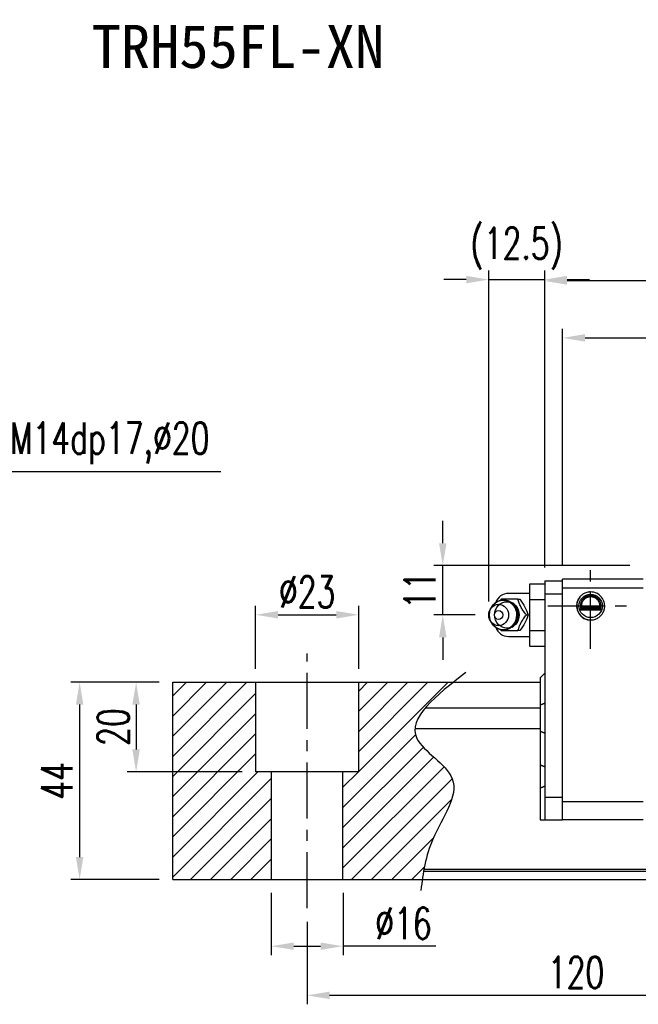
# Model space of a CAD drawing. Header units: millimetres. Extents: x 714 to 1297, y 174 to 394.
# Tile 2 of 51: x 931 to 1069, y 174 to 394. Entities that reach past the tile are written whole.
import ezdxf
from ezdxf.enums import TextEntityAlignment as Align

# ---------------------------------------------------------------- set-up
doc = ezdxf.new("R2010")
doc.units = ezdxf.units.MM
doc.header["$LTSCALE"] = 10
doc.linetypes.add('CENTER', pattern=[2, 1.25, -0.25, 0.25, -0.25])
for name, color, linetype in [('2', 7, 'Continuous'), ('CHA', 7, 'Continuous'), ('CL', 1, 'CENTER'), ('DIM', 4, 'Continuous')]:
    doc.layers.add(name, color=color, linetype=linetype)
doc.styles.add('DIM-7', font='SIMPLEX.shx', dxfattribs={"width": 0.7, "bigfont": 'chineset.shx'})
doc.styles.add('T', font='kaiu.ttf')
doc.dimstyles.new('CNS', dxfattribs={"dimtxt": 3.5, "dimasz": 2.5, "dimexe": 1, "dimexo": 1.5, "dimgap": 0.09, "dimtad": 0, "dimdsep": 46, "dimtxsty": 'DIM-7', "dimcen": 0.09, "dimclrd": 1, "dimclre": 1, "dimclrt": 4, "dimadec": 0, "dimazin": 0, "dimtfac": 1, "dimtix": 1, "dimtmove": 2, "dimatfit": 3, "dimfxl": 1, "dimtvp": 0.971429, "dimtolj": 1, "dimarcsym": 0})

# ---------------------------------------------------------------- blocks, each defined once
blk = doc.blocks.new('*D45')
at = {"layer": 'DEFPOINTS', "color": 0, "transparency": 16777216}
for p in [(965.13, 245.84), (956.97, 225.84), (983.63, 225.84)]:
    blk.add_point(p, dxfattribs=at)
at = {"layer": 'DIM', "color": 7, "lineweight": -2, "transparency": 16777216}
for p, q in [((962.13, 245.84), (954.97, 245.84)), ((956.97, 240.84), (956.97, 230.84)), ((980.63, 225.84), (954.97, 225.84))]:
    blk.add_line(p, q, dxfattribs=at)
at = {"layer": 'DIM', "color": 7, "transparency": 16777216}
for points in [[(956.13, 240.84), (957.8, 240.84), (956.97, 245.84)], [(956.13, 230.84), (957.8, 230.84), (956.97, 225.84)]]:
    blk.add_solid(points, dxfattribs=at)
at = {"layer": 'DIM', "color": 7, "transparency": 16777216, "insert": (951.87, 235.84), "char_height": 7, "attachment_point": 5, "rotation": 90, "style": 'DIM-7'}
blk.add_mtext('\\A1;20', dxfattribs=at)
blk = doc.blocks.new('*D46')
at = {"layer": 'DEFPOINTS', "color": 0, "transparency": 16777216}
for p in [(965.13, 245.84), (944.37, 201.84), (965.13, 201.84)]:
    blk.add_point(p, dxfattribs=at)
at = {"layer": 'DIM', "color": 7, "lineweight": -2, "transparency": 16777216}
for p, q in [((962.13, 245.84), (942.37, 245.84)), ((944.37, 240.84), (944.37, 206.84)), ((962.13, 201.84), (942.37, 201.84))]:
    blk.add_line(p, q, dxfattribs=at)
at = {"layer": 'DIM', "color": 7, "transparency": 16777216}
for points in [[(943.54, 240.84), (945.2, 240.84), (944.37, 245.84)], [(943.54, 206.84), (945.2, 206.84), (944.37, 201.84)]]:
    blk.add_solid(points, dxfattribs=at)
at = {"layer": 'DIM', "color": 7, "transparency": 16777216, "insert": (939.27, 223.84), "char_height": 7, "attachment_point": 5, "rotation": 90, "style": 'DIM-7'}
blk.add_mtext('\\A1;44', dxfattribs=at)
blk = doc.blocks.new('*D47')
at = {"layer": 'DEFPOINTS', "color": 0, "transparency": 16777216}
for p in [(995.13, 195.43), (1115.13, 195.43), (1115.13, 176)]:
    blk.add_point(p, dxfattribs=at)
at = {"layer": 'DIM', "color": 7, "lineweight": -2, "transparency": 16777216}
for p, q in [((995.13, 192.43), (995.13, 174)), ((1115.13, 192.43), (1115.13, 174)), ((1000.13, 176), (1110.13, 176))]:
    blk.add_line(p, q, dxfattribs=at)
at = {"layer": 'DIM', "color": 7, "transparency": 16777216}
for points in [[(1000.13, 176.83), (1000.13, 175.16), (995.13, 176)], [(1110.13, 176.83), (1110.13, 175.16), (1115.13, 176)]]:
    blk.add_solid(points, dxfattribs=at)
at = {"layer": 'DIM', "color": 7, "transparency": 16777216, "insert": (1055.13, 181.1), "char_height": 7, "attachment_point": 5, "style": 'DIM-7'}
blk.add_mtext('\\A1;120', dxfattribs=at)
blk = doc.blocks.new('*D51')
at = {"layer": 'DEFPOINTS', "color": 0, "transparency": 16777216}
for p in [(1006.63, 260.88), (983.63, 245.84), (1006.63, 245.84)]:
    blk.add_point(p, dxfattribs=at)
at = {"layer": 'DIM', "color": 7, "lineweight": -2, "transparency": 16777216}
for p, q in [((983.63, 248.84), (983.63, 262.88)), ((1006.63, 248.84), (1006.63, 262.88)), ((988.63, 260.88), (1001.63, 260.88))]:
    blk.add_line(p, q, dxfattribs=at)
at = {"layer": 'DIM', "color": 7, "transparency": 16777216}
for points in [[(988.63, 261.71), (988.63, 260.05), (983.63, 260.88)], [(1001.63, 261.71), (1001.63, 260.05), (1006.63, 260.88)]]:
    blk.add_solid(points, dxfattribs=at)
at = {"layer": 'DIM', "color": 7, "transparency": 16777216, "insert": (995.13, 265.98), "char_height": 7, "attachment_point": 5, "style": 'DIM-7'}
blk.add_mtext('\\A1;%%c23', dxfattribs=at)
blk = doc.blocks.new('*D52')
at = {"layer": 'DEFPOINTS', "color": 0, "transparency": 16777216}
for p in [(987.13, 201.84), (1003.13, 201.84), (1003.13, 186.96)]:
    blk.add_point(p, dxfattribs=at)
at = {"layer": 'DIM', "color": 7, "lineweight": -2, "transparency": 16777216}
for p, q in [((987.13, 198.84), (987.13, 184.96)), ((1003.13, 198.84), (1003.13, 184.96)), ((992.13, 186.96), (998.13, 186.96)), ((1023.81, 186.96), (1003.13, 186.96))]:
    blk.add_line(p, q, dxfattribs=at)
at = {"layer": 'DIM', "color": 7, "transparency": 16777216}
for points in [[(992.13, 187.79), (992.13, 186.13), (987.13, 186.96)], [(998.13, 187.79), (998.13, 186.13), (1003.13, 186.96)]]:
    blk.add_solid(points, dxfattribs=at)
at = {"layer": 'DIM', "color": 7, "transparency": 16777216, "insert": (1016.61, 192.06), "char_height": 7, "attachment_point": 5, "style": 'DIM-7'}
blk.add_mtext('\\A1;%%c16', dxfattribs=at)
blk = doc.blocks.new('*D53')
at = {"layer": 'DEFPOINTS', "color": 0, "transparency": 16777216}
for p in [(1048.13, 335.34), (1048.13, 268.44), (1210.13, 268.44)]:
    blk.add_point(p, dxfattribs=at)
at = {"layer": 'DIM', "color": 7, "lineweight": -2, "transparency": 16777216}
for p, q in [((1048.13, 271.44), (1048.13, 337.34)), ((1210.13, 271.44), (1210.13, 337.34)), ((1205.13, 335.34), (1053.13, 335.34))]:
    blk.add_line(p, q, dxfattribs=at)
at = {"layer": 'DIM', "color": 7, "transparency": 16777216}
for points in [[(1053.13, 336.17), (1053.13, 334.51), (1048.13, 335.34)], [(1205.13, 336.17), (1205.13, 334.51), (1210.13, 335.34)]]:
    blk.add_solid(points, dxfattribs=at)
at = {"layer": 'DIM', "color": 7, "transparency": 16777216, "insert": (1129.13, 340.44), "char_height": 7, "attachment_point": 5, "style": 'DIM-7'}
blk.add_mtext('\\A1;162', dxfattribs=at)
blk = doc.blocks.new('*D54')
at = {"layer": 'DEFPOINTS', "color": 0, "transparency": 16777216}
for p in [(1025.39, 271.84), (1070.13, 271.84), (1035.63, 260.84)]:
    blk.add_point(p, dxfattribs=at)
at = {"layer": 'DIM', "color": 7, "lineweight": -2, "transparency": 16777216}
for p, q in [((1025.39, 276.84), (1025.39, 281.84)), ((1067.13, 271.84), (1023.39, 271.84)), ((1025.39, 260.84), (1025.39, 271.84)), ((1032.63, 260.84), (1023.39, 260.84)), ((1025.39, 255.84), (1025.39, 250.84))]:
    blk.add_line(p, q, dxfattribs=at)
at = {"layer": 'DIM', "color": 7, "transparency": 16777216}
for points in [[(1024.56, 276.84), (1026.23, 276.84), (1025.39, 271.84)], [(1024.56, 255.84), (1026.23, 255.84), (1025.39, 260.84)]]:
    blk.add_solid(points, dxfattribs=at)
at = {"layer": 'DIM', "color": 7, "transparency": 16777216, "insert": (1020.29, 266.34), "char_height": 7, "attachment_point": 5, "rotation": 90, "style": 'DIM-7'}
blk.add_mtext('\\A1;11', dxfattribs=at)
blk = doc.blocks.new('*D55')
at = {"layer": 'DEFPOINTS', "color": 0, "transparency": 16777216}
for p in [(1048.13, 335.64), (1048.13, 268.44), (1035.63, 260.84)]:
    blk.add_point(p, dxfattribs=at)
at = {"layer": 'DIM', "color": 7, "lineweight": -2, "transparency": 16777216}
for p, q in [((1035.63, 263.84), (1035.63, 337.64)), ((1048.13, 271.44), (1048.13, 337.64)), ((1030.63, 335.64), (1025.63, 335.64)), ((1035.63, 335.64), (1048.13, 335.64)), ((1053.13, 335.64), (1058.13, 335.64))]:
    blk.add_line(p, q, dxfattribs=at)
at = {"layer": 'DIM', "color": 7, "transparency": 16777216}
for points in [[(1030.63, 336.47), (1030.63, 334.81), (1035.63, 335.64)], [(1053.13, 336.47), (1053.13, 334.81), (1048.13, 335.64)]]:
    blk.add_solid(points, dxfattribs=at)
at = {"layer": 'DIM', "color": 7, "transparency": 16777216, "insert": (1041.88, 342.57), "char_height": 7, "attachment_point": 5, "style": 'DIM-7'}
blk.add_mtext('\\A1;(12.5)', dxfattribs=at)
blk = doc.blocks.new('*D56')
at = {"layer": 'DEFPOINTS', "color": 0, "transparency": 16777216}
for p in [(1206.13, 322.64), (1052.13, 268.84), (1206.13, 268.84)]:
    blk.add_point(p, dxfattribs=at)
at = {"layer": 'DIM', "color": 7, "lineweight": -2, "transparency": 16777216}
for p, q in [((1052.13, 271.84), (1052.13, 324.64)), ((1206.13, 271.84), (1206.13, 324.64)), ((1057.13, 322.64), (1201.13, 322.64))]:
    blk.add_line(p, q, dxfattribs=at)
at = {"layer": 'DIM', "color": 7, "transparency": 16777216}
for points in [[(1057.13, 323.47), (1057.13, 321.81), (1052.13, 322.64)], [(1201.13, 323.47), (1201.13, 321.81), (1206.13, 322.64)]]:
    blk.add_solid(points, dxfattribs=at)
at = {"layer": 'DIM', "color": 7, "transparency": 16777216, "insert": (1129.13, 327.74), "char_height": 7, "attachment_point": 5, "style": 'DIM-7'}
blk.add_mtext('\\A1;154', dxfattribs=at)

msp = doc.modelspace()

# ---------------------------------------------------------------- hatches: boundary and pattern name
at = {"layer": 'DIM'}
h = msp.add_hatch(dxfattribs=at)
h.set_pattern_fill('ANSI31', color=0, style=0)
h.set_pattern_definition([(45, (687.2206, -340.465), (-2.245064, 2.245064), [])])
h.paths.add_polyline_path([(983.628, 245.843), (965.128, 245.843), (965.128, 201.843), (987.128, 201.843), (987.128, 225.843), (983.628, 225.843)])
edge = h.paths.add_edge_path()
edge.add_line((1003.128, 201.843), (1020.824, 201.843))
edge.add_spline(control_points=[(1020.824, 201.843), (1021.265, 204.845), (1022.773, 212.396), (1032.222, 224.49), (1014.274, 233.905), (1022.292, 241.481), (1027.753, 245.843)], knot_values=[2.5847969, 2.5847969, 2.5847969, 2.5847969, 11.9227753, 25.9513579, 37.9037828, 53.6078073, 53.6078073, 53.6078073, 53.6078073], degree=3, periodic=0)
edge.add_line((1027.753, 245.843), (1006.628, 245.843))
edge.add_line((1006.628, 245.843), (1006.628, 225.843))
edge.add_line((1006.628, 225.843), (1003.128, 225.843))
edge.add_line((1003.128, 225.843), (1003.128, 201.843))

# ---------------------------------------------------------------- linework, layer by layer
at = {"layer": '2', "color": 0, "linetype": 'Continuous'}
for p, q in [((1048.128, 268.443), (1052.128, 268.443)), ((1048.128, 268.443), (1048.128, 265.443)), ((1052.128, 265.143), (1052.128, 268.843)), ((1070.128, 268.843), (1052.128, 268.843)), ((1044.778, 267.771), (1048.128, 267.771)), ((1044.778, 264.307), (1044.778, 267.771)), ((1070.128, 266.844), (1052.128, 266.844)), ((1044.778, 265.643), (1040.045, 265.643)), ((1044.778, 257.379), (1044.778, 264.307)), ((1044.778, 264.307), (1048.128, 264.307)), ((1052.128, 265.443), (1048.128, 265.443)), ((1048.128, 265.443), (1048.128, 220.143)), ((1052.128, 220.143), (1052.128, 265.443)), ((1036.425, 262.802), (1036.061, 262.268)), ((1060.852, 262.043), (1055.904, 262.043)), ((1060.798, 261.892), (1055.958, 261.892)), ((1060.623, 262.343), (1056.133, 262.343)), ((1060.405, 262.632), (1056.352, 262.632)), ((1036.061, 259.418), (1036.425, 258.884)), ((1044.778, 253.915), (1044.778, 257.379)), ((1044.778, 257.379), (1048.128, 257.379)), ((1040.045, 256.043), (1044.778, 256.043)), ((1044.778, 253.915), (1048.128, 253.915)), ((1047.128, 246.843), (1048.128, 247.843)), ((1047.128, 246.843), (1047.128, 240.758)), ((965.128, 245.843), (1047.128, 245.843)), ((965.128, 201.843), (965.128, 245.843)), ((983.628, 245.843), (983.628, 225.843)), ((1006.628, 225.843), (1006.628, 245.843)), ((1021.528, 240.135), (1047.128, 240.135)), ((1047.128, 240.758), (1047.128, 234.927)), ((1019.201, 235.551), (1047.128, 235.551)), ((1047.128, 234.927), (1047.128, 227.427)), ((1047.128, 227.427), (1047.128, 222.256)), ((1006.628, 225.843), (983.628, 225.843)), ((987.128, 225.843), (987.128, 201.843)), ((1003.128, 201.843), (1003.128, 225.843)), ((1047.128, 222.256), (1047.128, 215.143)), ((1052.128, 220.143), (1048.128, 220.143)), ((1048.128, 220.143), (1048.128, 215.143)), ((1052.128, 215.143), (1052.128, 220.143)), ((1070.128, 219.143), (1052.128, 219.143)), ((1047.128, 215.143), (1048.128, 215.143)), ((1048.128, 215.143), (1052.128, 215.143)), ((1070.128, 215.143), (1052.128, 215.143)), ((1297.334, 203.622), (1021.108, 203.622)), ((1021.204, 204.152), (1297.334, 204.152)), ((965.128, 201.843), (1297.334, 201.843))]:
    msp.add_line(p, q, dxfattribs=at)
msp.add_circle((1058.378, 262.843), 2.6, dxfattribs=at)
for centre, radius, start, end in [((1040.045, 262.643), 3, 89.99998, 161.42204), ((1058.378, 262.843), 3.098, 141.48563, 180), ((1058.378, 262.843), 3.098, 180, 269.4375), ((1040.045, 259.043), 3, 198.57796, 270.00002)]:
    msp.add_arc(centre, radius, start, end, dxfattribs=at)
for centre, major_axis in [((1038.879, 260.843), (0, -3.3)), ((1039.694, 260.843), (0, -2.962)), ((1037.846, 260.843), (0, -2.4)), ((1037.846, 260.843), (0, -1))]:
    msp.add_ellipse(centre, major_axis=major_axis, ratio=0.9238797, dxfattribs=at)
for centre, major_axis, start_param, end_param in [((1038.879, 260.843), (0, -3.3), 1.5707964, 4.0768055), ((1039.694, 260.843), (0, -2.962), 1.5707964, 2.6988246), ((1038.879, 260.843), (0, -3.3), 0, 1.5707962), ((1039.694, 260.843), (0, -2.962), 0.4234277, 1.5707964), ((1038.879, 260.843), (0, -3.3), 5.3478744, 6.2831853)]:
    msp.add_ellipse(centre, major_axis=major_axis, ratio=0.9238797, start_param=start_param, end_param=end_param, dxfattribs=at)
for points, degree, knots in [([(1058.378, 265.981), (1058.088, 265.957), (1057.515, 265.911), (1056.729, 265.554), (1056.078, 265.03), (1055.596, 264.367), (1055.306, 263.623), (1055.194, 262.729), (1055.389, 261.648), (1056.166, 260.439), (1057.337, 259.774), (1058.15, 259.721), (1058.378, 259.706)], 3, [0, 0, 0, 0, 0.088414, 0.1748885, 0.2594231, 0.3420175, 0.4226713, 0.5013844, 0.6152487, 0.7511468, 0.9302271, 1, 1, 1, 1]), ([(1058.378, 259.706), (1058.668, 259.729), (1059.241, 259.775), (1060.027, 260.133), (1060.679, 260.657), (1061.16, 261.32), (1061.451, 262.064), (1061.562, 262.958), (1061.367, 264.038), (1060.591, 265.248), (1059.42, 265.912), (1058.606, 265.966), (1058.378, 265.981)], 3, [0, 0, 0, 0, 0.088414, 0.1748885, 0.2594231, 0.3420175, 0.4226713, 0.5013844, 0.6152487, 0.7511468, 0.9302271, 1, 1, 1, 1]), ([(1042.169, 264.343), (1041.451, 264.343), (1040.682, 264.343), (1039.375, 264.343), (1038.888, 264.343), (1038.436, 264.343)], 3, [0, 0, 0, 0, 0.5, 0.5, 1, 1, 1, 1]), ([(1042.179, 260.843), (1042.178, 261.093), (1042.123, 261.59), (1041.865, 262.318), (1041.438, 262.976), (1040.863, 263.52), (1040.178, 263.909), (1039.498, 264.114), (1039.061, 264.133), (1038.878, 264.125)], 3, [0, 0, 0, 0, 0.1424122, 0.2912277, 0.4421098, 0.5939693, 0.7455107, 0.8956214, 1, 1, 1, 1]), ([(1044.036, 260.843), (1043.771, 261.189), (1043.503, 261.543), (1043.087, 262.172), (1042.926, 262.441), (1042.657, 262.969), (1042.546, 263.231), (1042.342, 263.777), (1042.254, 264.063), (1042.169, 264.343)], 3, [0, 0, 0, 0, 0.316279, 0.316279, 0.5305075, 0.5305075, 0.7443494, 0.7443494, 1, 1, 1, 1]), ([(1042.584, 264.343), (1042.997, 263.796), (1043.395, 263.211), (1044.048, 261.989), (1044.279, 261.394), (1044.451, 260.843)], 3, [0, 0, 0, 0, 0.5, 0.5, 1, 1, 1, 1]), ([(1060.623, 262.343), (1060.651, 262.468), (1060.688, 262.731), (1060.67, 263.175), (1060.577, 263.544), (1060.468, 263.813), (1060.367, 264.006), (1060.25, 264.185), (1060.115, 264.356), (1059.952, 264.527), (1059.703, 264.736), (1059.401, 264.917), (1059.062, 265.045), (1058.793, 265.111), (1058.52, 265.144), (1058.148, 265.145), (1057.67, 265.058), (1057.217, 264.845), (1056.902, 264.615), (1056.692, 264.416), (1056.516, 264.202), (1056.367, 263.971), (1056.247, 263.722), (1056.157, 263.461), (1056.097, 263.18), (1056.073, 262.894), (1056.084, 262.614), (1056.113, 262.432), (1056.133, 262.343)], 3, [0, 0, 0, 0, 0.0625, 0.125, 0.1875, 0.21875, 0.25, 0.28125, 0.3125, 0.34375, 0.375, 0.4375, 0.46875, 0.5, 0.53125, 0.5625, 0.625, 0.6875, 0.71875, 0.75, 0.78125, 0.8125, 0.84375, 0.875, 0.90625, 0.9375, 0.96875, 1, 1, 1, 1]), ([(1060.405, 262.632), (1060.448, 262.844), (1060.437, 263.062), (1060.426, 263.275), (1060.362, 263.486), (1060.3, 263.692), (1060.19, 263.881), (1060.081, 264.067), (1059.931, 264.226), (1059.784, 264.383), (1059.603, 264.506), (1059.425, 264.627), (1059.222, 264.71), (1059.024, 264.792), (1058.809, 264.834), (1058.597, 264.875), (1058.379, 264.875), (1057.937, 264.876), (1057.535, 264.71), (1057.122, 264.541), (1056.826, 264.227), (1056.676, 264.068), (1056.457, 263.694), (1056.331, 263.278), (1056.309, 262.845), (1056.352, 262.632)], 2, [0, 0, 0, 0.0625, 0.0625, 0.125, 0.125, 0.1875, 0.1875, 0.25, 0.25, 0.3125, 0.3125, 0.375, 0.375, 0.4375, 0.4375, 0.5, 0.5, 0.625, 0.625, 0.75, 0.75, 0.8125, 0.875, 0.9375, 1, 1, 1]), ([(1039.22, 257.565), (1039.267, 257.569), (1039.563, 257.596), (1040.094, 257.747), (1040.754, 258.094), (1041.316, 258.578), (1041.756, 259.172), (1042.055, 259.85), (1042.166, 260.424), (1042.179, 260.756), (1042.179, 260.843)], 3, [0, 0, 0, 0, 0.0297339, 0.1848987, 0.3380427, 0.4898314, 0.6411412, 0.7929758, 0.9463445, 1, 1, 1, 1]), ([(1042.169, 257.343), (1042.273, 257.689), (1042.383, 258.043), (1042.638, 258.672), (1042.764, 258.941), (1043.057, 259.469), (1043.226, 259.731), (1043.605, 260.277), (1043.821, 260.563), (1044.036, 260.843)], 3, [0, 0, 0, 0, 0.316279, 0.316279, 0.5305075, 0.5305075, 0.7443494, 0.7443494, 1, 1, 1, 1]), ([(1044.451, 260.843), (1044.28, 260.296), (1044.053, 259.711), (1043.403, 258.489), (1042.999, 257.894), (1042.584, 257.343)], 3, [0, 0, 0, 0, 0.5, 0.5, 1, 1, 1, 1]), ([(1038.436, 257.343), (1038.895, 257.343), (1039.389, 257.343), (1040.738, 257.343), (1041.461, 257.343), (1042.169, 257.343)], 3, [0, 0, 0, 0, 0.5, 0.5, 1, 1, 1, 1])]:
    msp.add_open_spline(points, degree=degree, knots=knots, dxfattribs=at)
for points, degree in [([(1038.436, 264.343), (1038.348, 264.229), (1038.259, 264.113), (1038.172, 263.996)], 3), ([(1042.169, 264.343), (1042.584, 264.343)], 1), ([(1056.352, 262.632), (1056.239, 262.492), (1056.133, 262.343)], 2), ([(1060.405, 262.632), (1060.478, 262.536), (1060.55, 262.439), (1060.623, 262.343)], 3), ([(1044.036, 260.843), (1044.451, 260.843)], 1), ([(1038.191, 257.665), (1038.272, 257.557), (1038.354, 257.45), (1038.436, 257.343)], 3), ([(1038.901, 257.564), (1038.958, 257.561), (1039.015, 257.56), (1039.072, 257.56)], 3), ([(1042.584, 257.343), (1042.169, 257.343)], 1), ([(1047.128, 240.758), (1048.128, 241.172)], 1), ([(1047.128, 234.927), (1048.128, 234.514)], 1), ([(1047.128, 227.427), (1048.128, 227.014)], 1), ([(1047.128, 222.256), (1048.128, 222.671)], 1)]:
    msp.add_open_spline(points, degree=degree, dxfattribs=at)
at = {"layer": 'CL', "color": 0}
for p, q in [((1058.378, 253.318), (1058.378, 272.368)), ((1048.853, 262.843), (1067.903, 262.843)), ((995.128, 195.431), (995.128, 252.256))]:
    msp.add_line(p, q, dxfattribs=at)
at = {"layer": 'DIM', "color": 0}
msp.add_open_spline([(1030.499, 248.001), (1023.965, 242.909), (1013.161, 234.489), (1032.222, 224.49), (1022.098, 211.532), (1020.995, 203.219), (1020.489, 199.411)], degree=3, knots=[0, 0, 0, 0, 18.2888214, 30.2412463, 44.2698289, 56.1319341, 56.1319341, 56.1319341, 56.1319341], dxfattribs=at)

# ---------------------------------------------------------------- texts
at = {"layer": 'CHA', "color": 7, "style": 'T'}
msp.add_text('TRH55FL-XN', height=9.6, dxfattribs=at).set_placement((979.68, 387.568), align=Align.MIDDLE)
at = {"layer": 'DIM', "color": 7, "insert": (919.16, 294.443), "char_height": 7, "attachment_point": 7, "style": 'DIM-7'}
msp.add_mtext('\\A1;4-M14dp17,%%C20', dxfattribs=at)

# ---------------------------------------------------------------- dimensions: what is measured, and where the dimension line sits
at = {"layer": 'DIM', "color": 0}
for base, p1, p2, text, picture, middle in [((1048.128, 335.641), (1035.628, 260.843), (1048.128, 268.443), '(<>)', '*D55', (1041.878, 342.574)), ((1006.628, 260.879), (983.628, 245.843), (1006.628, 245.843), '%%c<>', '*D51', (995.128, 265.979))]:
    dim = msp.add_linear_dim(base=base, p1=p1, p2=p2, text=text, dimstyle='CNS', override={"dimscale": 2, "dimgap": 0.8, "dimtad": 1, "dimclrd": 7, "dimclre": 7, "dimclrt": 7, "dimadec": 2, "dimazin": 2, "dimtmove": 1}, dxfattribs=at)
    dim.commit()
    dim.dimension.update_dxf_attribs({"geometry": picture, "text_midpoint": middle})
for base, p1, p2, picture, middle in [((1048.128, 335.341), (1210.128, 268.443), (1048.128, 268.443), '*D53', (1129.128, 340.441)), ((1206.128, 322.641), (1052.128, 268.843), (1206.128, 268.843), '*D56', (1129.128, 327.741)), ((1115.128, 175.998), (995.128, 195.431), (1115.128, 195.431), '*D47', (1055.128, 181.098))]:
    dim = msp.add_linear_dim(base=base, p1=p1, p2=p2, dimstyle='CNS', override={"dimscale": 2, "dimgap": 0.8, "dimtad": 1, "dimclrd": 7, "dimclre": 7, "dimclrt": 7, "dimadec": 2, "dimazin": 2, "dimtmove": 1}, dxfattribs=at)
    dim.commit()
    dim.dimension.update_dxf_attribs({"geometry": picture, "text_midpoint": middle})
for base, p1, p2, picture, middle in [((1025.393, 271.843), (1035.628, 260.843), (1070.128, 271.843), '*D54', (1020.293, 266.343)), ((944.369, 201.843), (965.128, 245.843), (965.128, 201.843), '*D46', (939.269, 223.843)), ((956.968, 225.843), (965.128, 245.843), (983.628, 225.843), '*D45', (951.868, 235.843))]:
    dim = msp.add_linear_dim(base=base, p1=p1, p2=p2, angle=90, dimstyle='CNS', override={"dimscale": 2, "dimgap": 0.8, "dimtad": 1, "dimclrd": 7, "dimclre": 7, "dimclrt": 7, "dimadec": 2, "dimazin": 2, "dimtmove": 1}, dxfattribs=at)
    dim.commit()
    dim.dimension.update_dxf_attribs({"geometry": picture, "text_midpoint": middle})
dim = msp.add_linear_dim(base=(1003.128, 186.961), p1=(987.128, 201.843), p2=(1003.128, 201.843), text='%%c<>', dimstyle='CNS', override={"dimscale": 2, "dimgap": 0.8, "dimtad": 1, "dimclrd": 7, "dimclre": 7, "dimclrt": 7, "dimadec": 2, "dimazin": 2, "dimtmove": 1}, dxfattribs=at)
dim.commit()
dim.dimension.update_dxf_attribs({"geometry": '*D52', "text_midpoint": (1016.611, 187.677), "dimtype": 160})

# ---------------------------------------------------------------- leaders
at = {"layer": 'DIM', "color": 7, "annotation_type": 0, "has_hookline": 1, "hookline_direction": 0, "text_width": 56.7}
msp.add_leader([(890.565, 271.843), (912.56, 292.843), (917.56, 292.843)], dimstyle='CNS', override={"dimscale": 2, "dimgap": 0.8, "dimtad": 1, "dimclrd": 7, "dimclre": 4, "dimadec": 2, "dimazin": 2, "dimtmove": 1}, dxfattribs=at)

doc.saveas('drawing.dxf')
